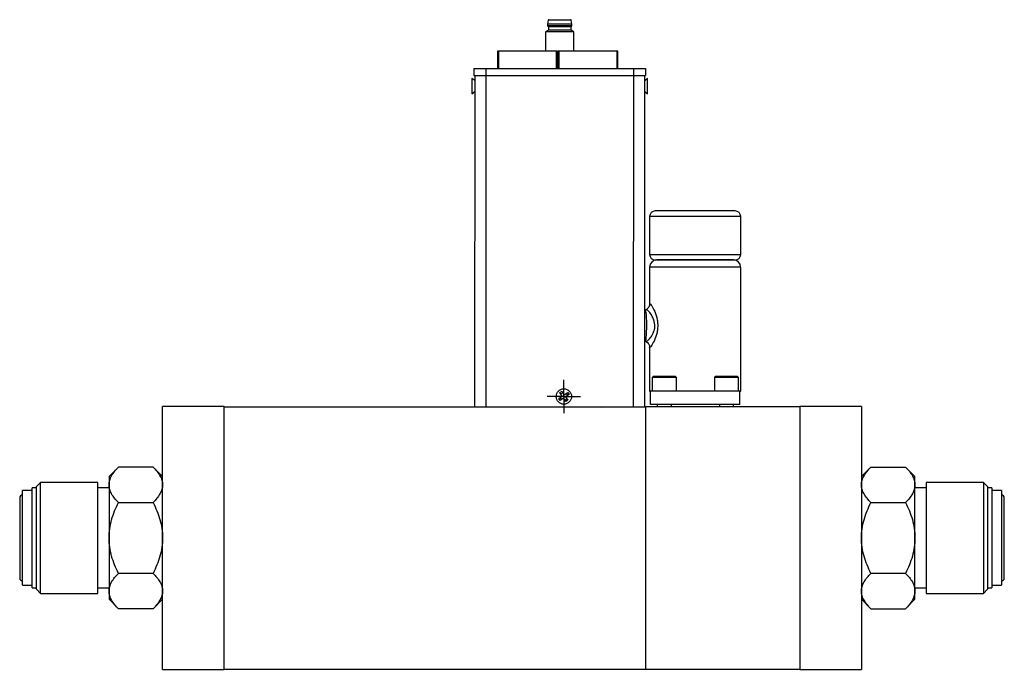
# Model space of a CAD drawing. Header units: inches. Extents: x 10.9 to 49.2, y 11.4 to 35.2.
# Tile 3 of 14: x 18.7 to 29.7, y 20.3 to 27.6. Entities that reach past the tile are written whole.
import ezdxf

# ---------------------------------------------------------------- set-up
doc = ezdxf.new("R2010")
doc.units = ezdxf.units.IN
doc.header["$LTSCALE"] = 4
doc.header["$MEASUREMENT"] = 0
doc.layers.add('SLD-0', color=179, linetype='Continuous')

# ---------------------------------------------------------------- blocks, each defined once
blk = doc.blocks.new('SW_CENTERMARKSYMBOL_0')
at = {"layer": 'SLD-0', "color": 0}
for p, q in [((0, 0.1), (0, 0.186)), ((-0.1, 0), (-0.186, 0)), ((0, 0), (-0.1, 0)), ((0, 0), (0, 0.1)), ((0, 0), (0, -0.1)), ((0, 0), (0.1, 0)), ((0.1, 0), (0.186, 0)), ((0, -0.1), (0, -0.186))]:
    blk.add_line(p, q, dxfattribs=at)

msp = doc.modelspace()

# ---------------------------------------------------------------- linework, layer by layer
at = {"color": 7, "linetype": 'Continuous', "lineweight": 25}
for p, q in [((24.583, 27.552), (24.576, 27.51)), ((24.576, 27.51), (24.576, 27.49)), ((24.848, 27.51), (24.576, 27.51)), ((24.576, 27.49), (24.584, 27.48)), ((24.712, 27.49), (24.576, 27.49)), ((24.841, 27.552), (24.583, 27.552)), ((24.584, 27.48), (24.584, 27.441)), ((24.84, 27.48), (24.584, 27.48)), ((24.848, 27.49), (24.712, 27.49)), ((24.84, 27.48), (24.848, 27.49)), ((24.84, 27.441), (24.84, 27.48)), ((24.848, 27.51), (24.841, 27.552)), ((24.848, 27.49), (24.848, 27.51)), ((24.584, 27.441), (24.554, 27.424)), ((24.554, 27.424), (24.554, 27.206)), ((24.869, 27.424), (24.554, 27.424)), ((24.84, 27.441), (24.584, 27.441)), ((24.869, 27.424), (24.84, 27.441)), ((24.869, 27.206), (24.869, 27.424)), ((24.015, 27.206), (24.015, 27.012)), ((24.676, 27.206), (24.025, 27.206)), ((24.686, 27.206), (24.676, 27.206)), ((24.686, 27.012), (24.686, 27.206)), ((24.693, 27.206), (24.693, 27.012)), ((25.354, 27.206), (24.703, 27.206)), ((25.364, 27.206), (25.354, 27.206)), ((25.364, 27.012), (25.364, 27.206)), ((24.693, 27.09), (24.686, 27.09)), ((24.693, 27.082), (24.686, 27.081)), ((23.751, 27.012), (23.751, 26.933)), ((23.751, 27.012), (23.885, 27.012)), ((23.751, 26.933), (23.885, 26.933)), ((23.759, 26.933), (23.758, 23.219)), ((23.884, 26.933), (23.883, 23.219)), ((23.885, 27.012), (23.885, 26.933)), ((23.885, 27.012), (25.538, 27.012)), ((23.885, 26.933), (25.538, 26.933)), ((23.909, 27.014), (23.909, 27.012)), ((23.945, 27.012), (23.945, 27.014)), ((25.042, 27.012), (25.042, 27.014)), ((25.538, 27.012), (25.538, 26.933)), ((25.538, 27.012), (25.672, 27.012)), ((25.538, 26.933), (25.672, 26.933)), ((25.664, 23.218), (25.665, 26.933)), ((25.672, 27.012), (25.672, 26.933)), ((23.759, 26.876), (23.729, 26.901)), ((23.729, 26.901), (23.729, 26.729)), ((25.695, 26.901), (25.665, 26.875)), ((25.695, 26.729), (25.695, 26.901)), ((23.729, 26.729), (23.759, 26.755)), ((25.665, 26.754), (25.695, 26.729)), ((26.676, 25.416), (25.781, 25.416)), ((25.718, 25.353), (25.718, 24.928)), ((26.738, 24.928), (26.738, 25.353)), ((25.781, 24.866), (26.676, 24.866)), ((26.658, 24.866), (25.799, 24.866)), ((25.718, 24.787), (25.718, 24.372)), ((26.738, 23.396), (26.738, 24.787)), ((25.681, 24.31), (25.671, 24.304)), ((25.671, 23.957), (25.683, 23.95)), ((25.671, 23.957), (25.671, 23.957)), ((25.718, 23.888), (25.718, 23.396)), ((25.758, 23.56), (25.748, 23.55)), ((25.748, 23.55), (25.748, 23.396)), ((26.018, 23.55), (25.748, 23.55)), ((26.008, 23.56), (25.758, 23.56)), ((26.018, 23.55), (26.008, 23.56)), ((26.018, 23.396), (26.018, 23.55)), ((26.453, 23.56), (26.443, 23.55)), ((26.443, 23.55), (26.443, 23.396)), ((26.713, 23.55), (26.443, 23.55)), ((26.703, 23.56), (26.453, 23.56)), ((26.713, 23.55), (26.703, 23.56)), ((26.713, 23.396), (26.713, 23.55)), ((24.714, 23.379), (24.737, 23.394)), ((24.74, 23.34), (24.714, 23.379)), ((24.724, 23.365), (24.746, 23.38)), ((24.737, 23.394), (24.762, 23.355)), ((24.762, 23.355), (24.801, 23.381)), ((24.801, 23.381), (24.816, 23.358)), ((25.718, 23.396), (25.72, 23.396)), ((25.72, 23.396), (25.728, 23.396)), ((25.728, 23.246), (25.728, 23.396)), ((26.728, 23.396), (25.728, 23.396)), ((26.728, 23.396), (26.738, 23.396)), ((26.728, 23.246), (26.728, 23.396)), ((24.701, 23.315), (24.74, 23.34)), ((24.716, 23.292), (24.701, 23.315)), ((24.73, 23.302), (24.715, 23.324)), ((24.755, 23.318), (24.716, 23.292)), ((24.78, 23.279), (24.755, 23.318)), ((24.793, 23.308), (24.77, 23.293)), ((24.816, 23.358), (24.777, 23.333)), ((24.777, 23.333), (24.803, 23.294)), ((24.803, 23.294), (24.78, 23.279)), ((24.787, 23.371), (24.802, 23.348)), ((20.264, 20.278), (20.264, 23.223)), ((20.953, 23.223), (20.264, 23.223)), ((20.953, 21.75), (20.953, 23.223)), ((25.677, 23.218), (20.953, 23.218)), ((23.758, 23.219), (23.883, 23.219)), ((23.883, 23.219), (25.184, 23.218)), ((27.401, 23.219), (25.677, 23.219)), ((25.677, 22.92), (25.677, 23.219)), ((26.728, 23.246), (25.728, 23.246)), ((25.804, 23.246), (25.804, 23.219)), ((25.963, 23.219), (25.963, 23.246)), ((26.499, 23.246), (26.499, 23.219)), ((26.658, 23.219), (26.658, 23.246)), ((28.09, 23.223), (27.401, 23.223)), ((27.401, 23.223), (27.401, 20.278)), ((28.09, 23.223), (28.09, 20.278)), ((25.677, 20.281), (25.677, 22.92)), ((19.77, 22.545), (19.664, 22.438)), ((20.157, 22.545), (19.77, 22.545)), ((20.264, 22.438), (20.157, 22.545)), ((28.197, 22.545), (28.09, 22.438)), ((28.197, 22.545), (28.584, 22.545)), ((28.69, 22.438), (28.584, 22.545)), ((19.664, 22.438), (19.664, 22.346)), ((28.69, 22.346), (28.69, 22.438)), ((18.804, 22.281), (18.694, 22.281)), ((18.694, 22.016), (18.694, 22.281)), ((18.851, 22.311), (18.804, 22.311)), ((18.804, 22.031), (18.804, 22.311)), ((18.896, 22.372), (18.851, 22.327)), ((18.851, 21.175), (18.851, 22.327)), ((19.539, 22.372), (18.896, 22.372)), ((18.896, 22.061), (18.896, 22.372)), ((19.539, 22.061), (19.539, 22.372)), ((19.664, 22.311), (19.539, 22.311)), ((19.664, 22.346), (19.664, 21.751)), ((28.69, 21.751), (28.69, 22.346)), ((28.815, 22.311), (28.69, 22.311)), ((29.458, 22.372), (28.815, 22.372)), ((28.815, 22.372), (28.815, 21.441)), ((29.503, 22.327), (29.458, 22.372)), ((29.458, 22.372), (29.458, 21.441)), ((29.503, 22.327), (29.503, 21.175)), ((29.55, 22.311), (29.503, 22.311)), ((29.55, 22.311), (29.55, 21.471)), ((29.66, 22.281), (29.55, 22.281)), ((29.66, 22.281), (29.66, 21.486)), ((18.664, 22.201), (18.664, 21.301)), ((29.69, 21.301), (29.69, 22.201)), ((18.896, 21.13), (18.896, 22.061)), ((19.539, 21.13), (19.539, 22.061)), ((19.77, 22.148), (20.157, 22.148)), ((28.197, 22.148), (28.584, 22.148)), ((18.694, 21.221), (18.694, 22.016)), ((18.804, 21.191), (18.804, 22.031)), ((19.664, 21.751), (19.664, 21.156)), ((20.953, 20.281), (20.953, 21.75)), ((28.69, 21.156), (28.69, 21.751)), ((28.815, 21.441), (28.815, 21.13)), ((29.458, 21.441), (29.458, 21.13)), ((29.55, 21.471), (29.55, 21.191)), ((29.66, 21.486), (29.66, 21.221)), ((20.157, 21.354), (19.77, 21.354)), ((28.584, 21.354), (28.197, 21.354)), ((18.694, 21.221), (18.804, 21.221)), ((18.804, 21.191), (18.851, 21.191)), ((18.851, 21.175), (18.896, 21.13)), ((19.539, 21.191), (19.664, 21.191)), ((28.69, 21.191), (28.815, 21.191)), ((29.458, 21.13), (29.503, 21.175)), ((29.503, 21.191), (29.55, 21.191)), ((29.55, 21.221), (29.66, 21.221)), ((18.896, 21.13), (19.539, 21.13)), ((19.664, 21.156), (19.664, 21.063)), ((19.664, 21.063), (19.77, 20.957)), ((20.157, 20.957), (20.264, 21.063)), ((28.09, 21.063), (28.197, 20.957)), ((28.584, 20.957), (28.69, 21.063)), ((28.69, 21.063), (28.69, 21.156)), ((28.815, 21.13), (29.458, 21.13)), ((20.157, 20.957), (19.77, 20.957)), ((28.197, 20.957), (28.584, 20.957)), ((20.264, 20.278), (20.953, 20.278)), ((20.953, 20.278), (20.953, 20.281)), ((20.953, 20.281), (25.677, 20.281)), ((25.677, 20.282), (27.401, 20.282)), ((27.401, 20.278), (28.09, 20.278))]:
    msp.add_line(p, q, dxfattribs=at)
at = {"color": 8, "linetype": 'Continuous', "lineweight": 25}
for p, q in [((24.025, 27.206), (24.025, 27.012)), ((24.676, 27.012), (24.676, 27.206)), ((24.703, 27.206), (24.703, 27.012)), ((25.354, 27.012), (25.354, 27.206)), ((25.539, 23.218), (25.54, 26.933)), ((26.738, 25.353), (25.718, 25.353)), ((25.718, 24.928), (26.738, 24.928)), ((25.72, 24.787), (25.718, 24.787)), ((26.738, 24.787), (25.72, 24.787))]:
    msp.add_line(p, q, dxfattribs=at)
at = {"color": 7, "linetype": 'Continuous', "lineweight": 25, "flags": 128}
for points in [[(24.025, 27.206), (24.023, 27.206), (24.021, 27.206), (24.02, 27.206), (24.018, 27.206), (24.017, 27.206), (24.016, 27.206), (24.015, 27.206), (24.015, 27.206)], [(24.703, 27.206), (24.701, 27.206), (24.699, 27.206), (24.698, 27.206), (24.696, 27.206), (24.695, 27.206), (24.694, 27.206), (24.693, 27.206), (24.693, 27.206)]]:
    msp.add_lwpolyline(points, dxfattribs=at)
at = {"color": 8, "linetype": 'Continuous', "lineweight": 25, "flags": 128}
msp.add_lwpolyline([(25.671, 23.957), (25.675, 23.962), (25.678, 23.975), (25.681, 23.998), (25.683, 24.027), (25.685, 24.062), (25.686, 24.101), (25.686, 24.141), (25.686, 24.181), (25.684, 24.218), (25.682, 24.25), (25.68, 24.276), (25.676, 24.294), (25.673, 24.303), (25.671, 24.304)], dxfattribs=at)
at = {"color": 7, "linetype": 'Continuous', "lineweight": 25}
msp.add_circle((24.758, 23.336), 0.086, dxfattribs=at)
for centre, radius, start, end in [((24.591, 27.551), 0.00787, 89.9851, 173.4653), ((24.833, 27.551), 0.00787, 6.5049, 89.9851), ((25.781, 25.353), 0.0625, 90, 180), ((26.676, 25.353), 0.0625, 0, 90), ((25.781, 24.928), 0.0625, 180, 270), ((26.676, 24.928), 0.0625, 270, 0), ((25.797, 24.787), 0.0787, 90, 180), ((26.659, 24.787), 0.0787, 0, 90), ((18.694, 22.201), 0.03, 90, 180), ((29.66, 22.201), 0.03, 0, 90), ((18.694, 21.301), 0.03, 180, 270), ((29.66, 21.301), 0.03, 270, 0)]:
    msp.add_arc(centre, radius, start, end, dxfattribs=at)
for points, knots in [([(25.718, 24.378), (25.718, 24.371), (25.718, 24.358), (25.71, 24.338), (25.697, 24.321), (25.685, 24.313), (25.68, 24.309)], [0, 0, 0, 0, 0.243294, 0.49683, 0.752222, 1, 1, 1, 1]), ([(25.67, 24.304), (25.67, 24.304), (25.668, 24.303), (25.666, 24.301), (25.664, 24.299)], [0, 0, 0, 0, 0.044613, 1, 1, 1, 1]), ([(25.683, 23.95), (25.685, 23.951), (25.689, 23.953), (25.705, 23.971), (25.727, 23.993), (25.747, 24.02), (25.766, 24.063), (25.776, 24.098), (25.777, 24.134), (25.771, 24.173), (25.758, 24.215), (25.733, 24.262), (25.703, 24.297), (25.682, 24.313), (25.682, 24.309), (25.682, 24.308)], [0, 0, 0, 0, 0.097828, 0.20067, 0.216524, 0.331922, 0.401953, 0.456126, 0.503335, 0.561613, 0.631143, 0.711142, 0.854658, 0.966171, 1, 1, 1, 1]), ([(25.664, 23.962), (25.666, 23.961), (25.668, 23.958), (25.673, 23.956), (25.675, 23.956)], [0, 0, 0, 0, 0.457657, 1, 1, 1, 1]), ([(25.679, 23.952), (25.685, 23.948), (25.697, 23.94), (25.71, 23.923), (25.717, 23.904), (25.718, 23.89), (25.718, 23.884)], [0, 0, 0, 0, 0.246105, 0.500549, 0.754506, 1, 1, 1, 1]), ([(19.664, 22.346), (19.664, 22.381), (19.674, 22.415), (19.703, 22.465), (19.714, 22.481), (19.74, 22.513), (19.754, 22.529), (19.77, 22.545)], [0, 0, 0, 0, 0.5, 0.5, 0.75, 0.75, 1, 1, 1, 1]), ([(20.157, 22.545), (20.188, 22.514), (20.215, 22.482), (20.243, 22.432), (20.251, 22.416), (20.261, 22.381), (20.264, 22.364), (20.264, 22.346)], [0, 0, 0, 0, 0.5, 0.5, 0.75, 0.75, 1, 1, 1, 1]), ([(28.09, 22.346), (28.09, 22.381), (28.101, 22.415), (28.129, 22.465), (28.141, 22.481), (28.167, 22.513), (28.181, 22.529), (28.197, 22.545)], [0, 0, 0, 0, 0.5, 0.5, 0.75, 0.75, 1, 1, 1, 1]), ([(28.584, 22.545), (28.615, 22.514), (28.642, 22.482), (28.67, 22.432), (28.677, 22.416), (28.688, 22.381), (28.69, 22.364), (28.69, 22.346)], [0, 0, 0, 0, 0.5, 0.5, 0.75, 0.75, 1, 1, 1, 1]), ([(19.77, 22.148), (19.739, 22.179), (19.712, 22.211), (19.684, 22.26), (19.677, 22.277), (19.666, 22.311), (19.664, 22.329), (19.664, 22.346)], [0, 0, 0, 0, 0.5, 0.5, 0.75, 0.75, 1, 1, 1, 1]), ([(20.264, 22.346), (20.264, 22.311), (20.253, 22.278), (20.225, 22.228), (20.213, 22.211), (20.187, 22.179), (20.173, 22.163), (20.157, 22.148)], [0, 0, 0, 0, 0.5, 0.5, 0.75, 0.75, 1, 1, 1, 1]), ([(28.197, 22.148), (28.166, 22.179), (28.139, 22.211), (28.111, 22.26), (28.103, 22.277), (28.093, 22.311), (28.09, 22.329), (28.09, 22.346)], [0, 0, 0, 0, 0.5, 0.5, 0.75, 0.75, 1, 1, 1, 1]), ([(28.69, 22.346), (28.69, 22.311), (28.68, 22.278), (28.651, 22.228), (28.64, 22.211), (28.614, 22.179), (28.6, 22.163), (28.584, 22.148)], [0, 0, 0, 0, 0.5, 0.5, 0.75, 0.75, 1, 1, 1, 1]), ([(19.664, 21.751), (19.664, 21.821), (19.674, 21.888), (19.703, 21.988), (19.714, 22.021), (19.74, 22.085), (19.754, 22.117), (19.77, 22.148)], [0, 0, 0, 0, 0.5, 0.5, 0.75, 0.75, 1, 1, 1, 1]), ([(20.157, 22.148), (20.188, 22.086), (20.215, 22.022), (20.243, 21.923), (20.251, 21.89), (20.261, 21.821), (20.264, 21.786), (20.264, 21.751)], [0, 0, 0, 0, 0.5, 0.5, 0.75, 0.75, 1, 1, 1, 1]), ([(28.09, 21.751), (28.09, 21.821), (28.101, 21.888), (28.129, 21.988), (28.141, 22.021), (28.167, 22.085), (28.181, 22.117), (28.197, 22.148)], [0, 0, 0, 0, 0.5, 0.5, 0.75, 0.75, 1, 1, 1, 1]), ([(28.584, 22.148), (28.615, 22.086), (28.642, 22.022), (28.67, 21.923), (28.677, 21.89), (28.688, 21.821), (28.69, 21.786), (28.69, 21.751)], [0, 0, 0, 0, 0.5, 0.5, 0.75, 0.75, 1, 1, 1, 1]), ([(19.77, 21.354), (19.739, 21.416), (19.712, 21.48), (19.684, 21.579), (19.677, 21.612), (19.666, 21.681), (19.664, 21.716), (19.664, 21.751)], [0, 0, 0, 0, 0.5, 0.5, 0.75, 0.75, 1, 1, 1, 1]), ([(20.264, 21.751), (20.264, 21.681), (20.253, 21.613), (20.225, 21.514), (20.213, 21.481), (20.187, 21.417), (20.173, 21.385), (20.157, 21.354)], [0, 0, 0, 0, 0.5, 0.5, 0.75, 0.75, 1, 1, 1, 1]), ([(28.197, 21.354), (28.166, 21.416), (28.139, 21.48), (28.111, 21.579), (28.103, 21.612), (28.093, 21.681), (28.09, 21.716), (28.09, 21.751)], [0, 0, 0, 0, 0.5, 0.5, 0.75, 0.75, 1, 1, 1, 1]), ([(28.69, 21.751), (28.69, 21.681), (28.68, 21.613), (28.651, 21.514), (28.64, 21.481), (28.614, 21.417), (28.6, 21.385), (28.584, 21.354)], [0, 0, 0, 0, 0.5, 0.5, 0.75, 0.75, 1, 1, 1, 1]), ([(19.664, 21.156), (19.664, 21.19), (19.674, 21.224), (19.703, 21.274), (19.714, 21.291), (19.74, 21.323), (19.754, 21.338), (19.77, 21.354)], [0, 0, 0, 0, 0.5, 0.5, 0.75, 0.75, 1, 1, 1, 1]), ([(20.157, 21.354), (20.188, 21.323), (20.215, 21.291), (20.243, 21.242), (20.251, 21.225), (20.261, 21.191), (20.264, 21.173), (20.264, 21.156)], [0, 0, 0, 0, 0.5, 0.5, 0.75, 0.75, 1, 1, 1, 1]), ([(28.09, 21.156), (28.09, 21.19), (28.101, 21.224), (28.129, 21.274), (28.141, 21.291), (28.167, 21.323), (28.181, 21.338), (28.197, 21.354)], [0, 0, 0, 0, 0.5, 0.5, 0.75, 0.75, 1, 1, 1, 1]), ([(28.584, 21.354), (28.615, 21.323), (28.642, 21.291), (28.67, 21.242), (28.677, 21.225), (28.688, 21.191), (28.69, 21.173), (28.69, 21.156)], [0, 0, 0, 0, 0.5, 0.5, 0.75, 0.75, 1, 1, 1, 1]), ([(19.77, 20.957), (19.739, 20.988), (19.712, 21.02), (19.684, 21.069), (19.677, 21.086), (19.666, 21.12), (19.664, 21.138), (19.664, 21.156)], [0, 0, 0, 0, 0.5, 0.5, 0.75, 0.75, 1, 1, 1, 1]), ([(20.264, 21.156), (20.264, 21.121), (20.253, 21.087), (20.225, 21.037), (20.213, 21.021), (20.187, 20.988), (20.173, 20.973), (20.157, 20.957)], [0, 0, 0, 0, 0.5, 0.5, 0.75, 0.75, 1, 1, 1, 1]), ([(28.197, 20.957), (28.166, 20.988), (28.139, 21.02), (28.111, 21.069), (28.103, 21.086), (28.093, 21.12), (28.09, 21.138), (28.09, 21.156)], [0, 0, 0, 0, 0.5, 0.5, 0.75, 0.75, 1, 1, 1, 1]), ([(28.69, 21.156), (28.69, 21.121), (28.68, 21.087), (28.651, 21.037), (28.64, 21.021), (28.614, 20.988), (28.6, 20.973), (28.584, 20.957)], [0, 0, 0, 0, 0.5, 0.5, 0.75, 0.75, 1, 1, 1, 1])]:
    msp.add_open_spline(points, degree=3, knots=knots, dxfattribs=at)
at = {"color": 8, "linetype": 'Continuous', "lineweight": 25}
msp.add_open_spline([(25.719, 24.372), (25.719, 24.374), (25.719, 24.38), (25.724, 24.377), (25.739, 24.358), (25.767, 24.311), (25.795, 24.239), (25.808, 24.172), (25.81, 24.119), (25.805, 24.067), (25.788, 24.002), (25.765, 23.949), (25.743, 23.911), (25.73, 23.891), (25.721, 23.883), (25.717, 23.881), (25.719, 23.888), (25.719, 23.888)], degree=3, knots=[0, 0, 0, 0, 0.036041, 0.095463, 0.15483, 0.273831, 0.393136, 0.453742, 0.512611, 0.572315, 0.632016, 0.751757, 0.812208, 0.871525, 0.931308, 0.990763, 1, 1, 1, 1], dxfattribs=at)

# ---------------------------------------------------------------- block references
at = {"layer": 'SLD-0', "color": 7}
msp.add_blockref('SW_CENTERMARKSYMBOL_0', (24.758, 23.336), dxfattribs=at)

doc.saveas('drawing.dxf')
